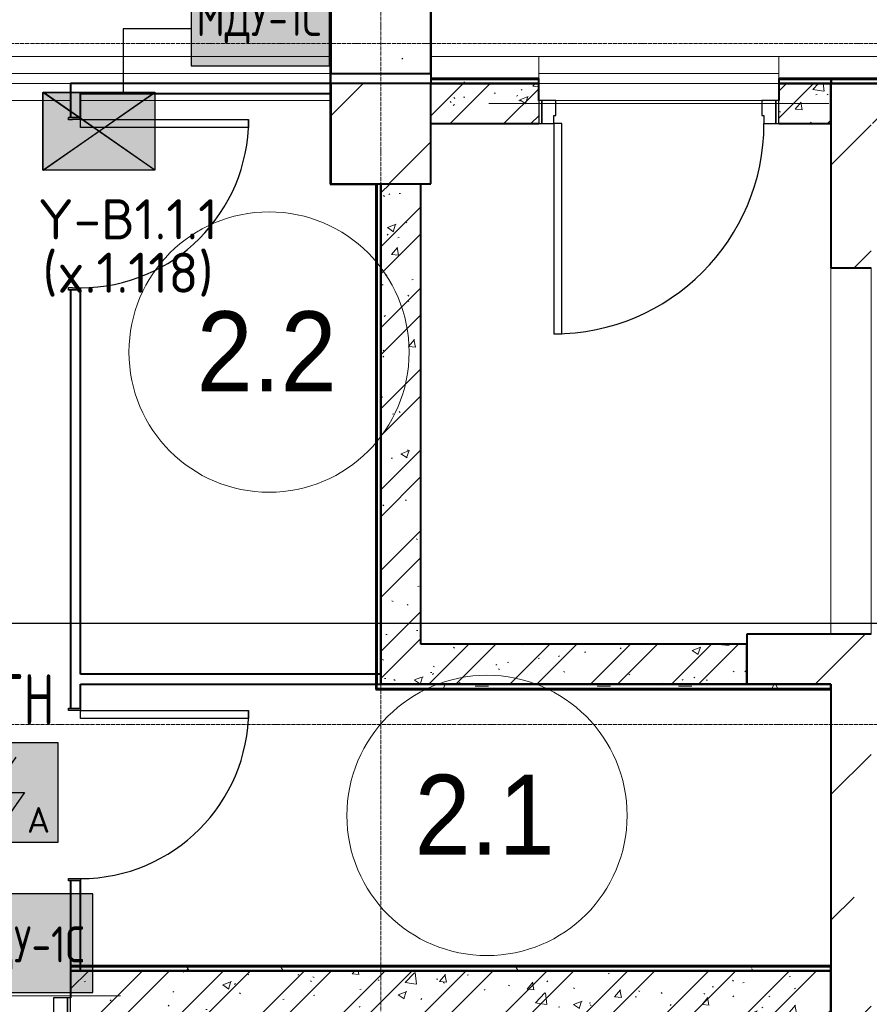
# Model space of a CAD drawing. Header units: millimetres. Extents: x -135639 to 224623, y -383017 to -59102.
# Tile 63 of 256: x 39991 to 44236, y -288914 to -283997. Entities that reach past the tile are written whole.
import ezdxf
from ezdxf.enums import TextEntityAlignment as Align

# ---------------------------------------------------------------- set-up
doc = ezdxf.new("R2010")
doc.units = ezdxf.units.MM
doc.linetypes.add('CONTINOUS', pattern=[0])
doc.linetypes.add('Линия сетки', pattern=[25, 20, -2.5, 0, -2.5])
for name, color, linetype, lineweight in [('A-000-M_MASS', 7, 'Continuous', 18), ('A-010-A_ROOM', 7, 'Continuous', 20), ('A-200-M_WALL', 7, 'Continuous', 18), ('A-200-M_WALL_EXT', 7, 'Continuous', 18), ('A-200-M_WALL_INT', 7, 'Continuous', 18), ('A-200-M_WALL_PAT', 7, 'Continuous', 40), ('A-325-M_DOOR', 7, 'Continuous', 18), ('A-325-M_DOOR__FRAME', 7, 'Continuous', 30), ('A-325-M_DOOR_OPENING', 7, 'Continuous', 18), ('A-325-M_DOOR_PANEL', 7, 'Continuous', 30), ('S-280-M_COLUMN', 7, 'Continuous', 18), ('S-280-M_STRUCT_FRAME', 7, 'Continuous', 18), ('Z-030-M_GRID', 7, 'Continuous', 9), ('Арматура воздуховодов', 7, 'Continuous', 18), ('ОС', 5, 'Continuous', 25), ('ПС', 7, 'Continuous', 40), ('СС-011-ПОЖ-СИГНАЛИЗАЦИЯ', 1, 'Continuous', 30)]:
    doc.layers.add(name, color=color, linetype=linetype, lineweight=lineweight)
doc.layers.add('ССПС', color=5, linetype='Continuous')
doc.styles.add('1111', font='isocpeur.ttf')
doc.styles.add('Arial_2', font='arial.ttf', dxfattribs={"width": 0.9, "height": 400})
doc.styles.add('ISOCPEUR', font='isocpeur.ttf', dxfattribs={"height": 300})
pattern_1 = [(50, (0, 0), (437.2423, -38.2536), [45.72, -502.92]), (355, (0, 0), (-84.5828, 458.5367), [36.576, -402.336]), (100.451, (36.44, -3.2), (352.662, 420.2802), [38.856, -427.416]), (46.184, (0, 121.9), (650.59, -100.9033), [68.58, -754.38]), (96.636, (54.2, 113.5), (569.766, 593.8263), [58.284, -641.125]), (351.184, (0, 121.9), (569.7716, 593.8214), [54.864, -603.504]), (21, (60.96, 91.44), (363.875, -245.4366), [45.72, -502.92]), (326, (60.96, 91.44), (148.3253, 442.0518), [36.576, -402.336]), (71.451, (91.3, 71), (512.201, 196.6115), [38.856, -427.416]), (37.5, (0, 0), (7.41278, 202.9318), [6.706, -390.754, 6.706, -401.726, -403.86]), (37.5, (0, 0), (7.41278, 202.9318), [-805.891, 6.706, -397.154]), (7.5, (0, 0), (160.36715, 240.43305), [6.706, -226.162, 6.706, -381.61, -153.924]), (7.5, (0, 0), (160.36715, 240.43305), [-621.182, 6.706, -147.218]), (327.5, (-135.94, 0), (325.41783, -13.7491), [6.706, -145.694, 6.706, -468.782, -630.936]), (327.5, (-135.94, 0), (325.41783, -13.7491), [-627.888, 6.706, -624.23]), (317.5, (-196.9, 0), (355.51, 61.0244), [6.706, -191.414, 6.706, -309.067, -448.056]), (317.5, (-196.9, 0), (355.51, 61.0244), [-513.893, 6.706, -441.35])]
pattern_2 = [(45, (0, 0), (-202.0558, 202.0558), []), (45, (134.7, 0), (-202.0558, 202.0558), [])]
pattern_3 = [(0, (0, 0), (812.8, 203.2), [67.056, -542.544, 67.056, -542.544, -3251.2]), (0, (0, 0), (812.8, 203.2), [-1219.2, 67.056, -1152.144, 67.056, -542.544, -1422.4]), (0, (0, 0), (812.8, 203.2), [-3048, 67.056, -339.344, 67.056, -948.944]), (120, (304.8, 101.6), (-582.37636, 602.30545), [67.056, -542.544, 67.056, -542.544, -3251.2]), (120, (304.8, 101.6), (-582.37636, 602.30545), [-1219.2, 67.056, -1152.144, 67.056, -542.544, -1422.4]), (120, (304.8, 101.6), (-582.37636, 602.30545), [-3048, 67.056, -339.344, 67.056, -948.944]), (240, (406.4, 508), (-230.42364, -805.50545), [67.056, -542.544, 67.056, -542.544, -3251.2]), (240, (406.4, 508), (-230.42364, -805.50545), [-1219.2, 67.056, -1152.144, 67.056, -542.544, -1422.4]), (240, (406.4, 508), (-230.42364, -805.50545), [-3048, 67.056, -339.344, 67.056, -948.944])]
pattern_4 = [(45, (0, 0), (-628.618, 628.618), []), (45, (628.6, 0), (-628.618, 628.618), [1111.25, -222.25, 6.706, -215.544])]

# ---------------------------------------------------------------- blocks, each defined once
blk = doc.blocks.new('101_Дверь_Однопольная - _ПЧ_Мет_1000х2000_Лифтовой холл_EI60_Л-4431930-B2_-11_400_')
at = {"layer": 'A-325-M_DOOR', "color": 253, "lineweight": 30, "true_color": 0xaaaaaa}
for p, q in [((-585, 100), (-600, 100)), ((-600, 100), (-600, -15)), ((-585, -15), (-585, 100)), ((600, 100), (585, 100)), ((585, 100), (585, -15)), ((600, -15), (600, 100)), ((-600, -15), (-585, -15)), ((585, -15), (600, -15))]:
    blk.add_line(p, q, dxfattribs=at)
at = {"layer": 'A-325-M_DOOR__FRAME', "color": 253, "true_color": 0xaaaaaa}
for p, q in [((-525, 100), (-585, 100)), ((-585, 100), (-585, -15)), ((-525, 60), (-525, 100)), ((585, 100), (525, 100)), ((525, 100), (525, 60)), ((585, -15), (585, 100)), ((-515, 60), (-525, 60)), ((-515, -15), (-515, 60)), ((525, 60), (515, 60)), ((515, 60), (515, -15)), ((-585, -15), (-515, -15)), ((515, -15), (585, -15))]:
    blk.add_line(p, q, dxfattribs=at)
at = {"layer": 'A-325-M_DOOR_PANEL', "color": 253, "true_color": 0xaaaaaa}
for p, q in [((525, 1150), (485, 1150)), ((485, 1150), (485, 100)), ((525, 100), (525, 1150)), ((485, 100), (525, 100))]:
    blk.add_line(p, q, dxfattribs=at)
blk.add_arc((525, 100), 1050, 90, 180, dxfattribs=at)
blk = doc.blocks.new('101_Дверь_Однопольная - _ПЧ_800х2000_ПХА_Пр-4228279-B2_-11_400_')
at = {"layer": 'A-325-M_DOOR', "color": 253, "lineweight": 30, "true_color": 0xaaaaaa}
for p, q in [((-431, 25), (-430, 25)), ((-431, -35), (-431, 25)), ((-430, 25), (-430, -35)), ((430, -35), (430, 25)), ((430, 25), (431, 25)), ((431, 25), (431, -35)), ((-430, -35), (-431, -35)), ((431, -35), (430, -35))]:
    blk.add_line(p, q, dxfattribs=at)
at = {"layer": 'A-325-M_DOOR__FRAME', "color": 253, "true_color": 0xaaaaaa}
for p, q in [((-430, 25), (-420, 25)), ((-430, -35), (-430, 25)), ((-420, 25), (-420, -15)), ((420, 25), (430, 25)), ((420, -15), (420, 25)), ((430, 25), (430, -35)), ((-419, -35), (-430, -35)), ((-420, -15), (-419, -15)), ((-419, -15), (-419, -35)), ((419, -15), (420, -15)), ((419, -35), (419, -15)), ((430, -35), (419, -35))]:
    blk.add_line(p, q, dxfattribs=at)
at = {"layer": 'A-325-M_DOOR_PANEL', "color": 253, "true_color": 0xaaaaaa}
for p, q in [((-420, 865), (-380, 865)), ((-420, 25), (-420, 865)), ((-380, 865), (-380, 25)), ((-380, 25), (-420, 25))]:
    blk.add_line(p, q, dxfattribs=at)
blk.add_arc((-420, 25), 840, 0, 90, dxfattribs=at)
blk = doc.blocks.new('101_Дверь_Однопольная - _ПЧ_Мет_1000х2000_Блок кладовых_EI60_Л-4470887-B2_-11_400_')
at = {"layer": 'A-325-M_DOOR', "color": 253, "lineweight": 30, "true_color": 0xaaaaaa}
for p, q in [((-585, 125), (-600, 125)), ((-600, 125), (-600, 10)), ((-585, 10), (-585, 125)), ((600, 125), (585, 125)), ((585, 125), (585, 10)), ((600, 10), (600, 125)), ((-600, 10), (-585, 10)), ((585, 10), (600, 10))]:
    blk.add_line(p, q, dxfattribs=at)
at = {"layer": 'A-325-M_DOOR__FRAME', "color": 253, "true_color": 0xaaaaaa}
for p, q in [((-525, 125), (-585, 125)), ((-585, 125), (-585, 10)), ((-525, 85), (-525, 125)), ((585, 125), (525, 125)), ((525, 125), (525, 85)), ((585, 10), (585, 125)), ((-515, 85), (-525, 85)), ((-515, 10), (-515, 85)), ((525, 85), (515, 85)), ((515, 85), (515, 10)), ((-585, 10), (-515, 10)), ((515, 10), (585, 10))]:
    blk.add_line(p, q, dxfattribs=at)
at = {"layer": 'A-325-M_DOOR_PANEL', "color": 253, "true_color": 0xaaaaaa}
for p, q in [((525, 1175), (485, 1175)), ((485, 1175), (485, 125)), ((525, 125), (525, 1175)), ((485, 125), (525, 125))]:
    blk.add_line(p, q, dxfattribs=at)
blk.add_arc((525, 125), 1050, 90, 180, dxfattribs=at)
blk = doc.blocks.new('ПР - _ПЧ_1200_200_Оп250-250_Шаг300_Арм16_Арм10-V55-B2_-11_400_')
at = {"layer": 'S-280-M_STRUCT_FRAME', "color": 21, "true_color": 0xffaaaa}
for p, q in [((-850, 0), (850, 0)), ((-850, 0), (-600, 0)), ((-515, 0), (515, 0)), ((-515, 0), (515, 0)), ((600, 0), (850, 0))]:
    blk.add_line(p, q, dxfattribs=at)
blk = doc.blocks.new('ПР - _ПЧ_1200_250_Оп250-250_Шаг300_Арм16_Арм10-4470910-B2_-11_400_')
at = {"layer": 'S-280-M_STRUCT_FRAME', "color": 21, "true_color": 0xffaaaa}
for p, q in [((-850, 0), (850, 0)), ((-850, 0), (850, 0)), ((-600, 0), (600, 0))]:
    blk.add_line(p, q, dxfattribs=at)
blk = doc.blocks.new('CP_ДШ_Hanytex_TopJoint 24C - CP_ДШ_Hanytex_TopJoint 24C-3950247-B2_-11_400_')
at = {"layer": 'A-000-M_MASS', "color": 253, "true_color": 0xaaaaaa}
for p, q in [((0, 0), (0, 110)), ((2850, 110), (0, 110)), ((2850, 25), (0, 25)), ((0, 25), (0, 0)), ((2850, -25), (2850, 25)), ((2850, 25), (2850, -25)), ((25, -25), (1550, -25)), ((1550, -110), (24.8, -110)), ((2850, -110), (1600, -110))]:
    blk.add_line(p, q, dxfattribs=at)
blk = doc.blocks.new('CP_ДШ_Hanytex_TopJoint 24C - CP_ДШ_Hanytex_TopJoint 24C-V83-B2_-11_400_')
at = {"layer": 'A-000-M_MASS', "color": 253, "true_color": 0xaaaaaa}
for p, q in [((0, 0), (0, 110)), ((1200, 110), (0, 110)), ((1200, 110), (1200, 0)), ((1200, 25), (0, 25)), ((0, 25), (0, 0)), ((1200, 0), (1200, 25)), ((0, -25), (1200, -25)), ((1115, -110), (85, -110))]:
    blk.add_line(p, q, dxfattribs=at)
blk = doc.blocks.new('CP_ДШ_Hanytex_TopJoint 24C_Половина - CP_ДШ_Hanytex_TopJoint 24C_Половина-3658075-B2_-11_400_')
at = {"layer": 'A-000-M_MASS', "color": 253, "true_color": 0xaaaaaa}
for p, q in [((540, 110), (0, 110)), ((540, 110), (540, 0)), ((0, 0), (0, 25))]:
    blk.add_line(p, q, dxfattribs=at)
blk = doc.blocks.new('CP_ДШ_Hanytex_TopJoint 24C_Половина - CP_ДШ_Hanytex_TopJoint 24C_Половина-3658130-B2_-11_400_')
at = {"layer": 'A-000-M_MASS', "color": 253, "true_color": 0xaaaaaa}
for p, q in [((0, 0), (0, 110)), ((995, 110), (0, 110)), ((995, 110), (995, 0))]:
    blk.add_line(p, q, dxfattribs=at)
blk = doc.blocks.new('135_SLK_GD_AR_rvt-1-B2_-11_400_')
at = {"layer": 'A-200-M_WALL_PAT', "lineweight": 9, "true_color": 0xaaaaaa}
h = blk.add_hatch(dxfattribs=at)
h.set_pattern_fill('FP_4', color=253, style=0, pattern_type=2)
h.set_pattern_definition(pattern_3)
h.paths.add_polyline_path([(57350, 77400), (57350, 77420), (52340, 77420), (52340, 77400), (54900, 77400)])
h.paths.add_polyline_path([(51140, 77400), (51140, 77420), (50600, 77420), (50600, 77400), (50636.5, 77400)])
h = blk.add_hatch(dxfattribs=at)
h.set_pattern_fill('FP_1', color=253, style=0, pattern_type=2)
h.set_pattern_definition(pattern_1)
h.paths.add_polyline_path([(52600, 77200), (52600, 77400), (52340, 77400), (52340, 77200)])
h.paths.add_polyline_path([(50636.5, 77200), (51140, 77200), (51140, 77400), (50600, 77400), (50600, 77200)])
h = blk.add_hatch(dxfattribs=at)
h.set_pattern_fill('FP_2', color=253, style=0, pattern_type=2)
h.set_pattern_definition(pattern_2)
h.paths.add_polyline_path([(52600, 77200), (52600, 77400), (52340, 77400), (52340, 77200)])
h.paths.add_polyline_path([(50636.5, 77200), (51140, 77200), (51140, 77400), (50600, 77400), (50600, 77200)])
h = blk.add_hatch(dxfattribs=at)
h.set_pattern_fill('FP_4', color=253, style=0, pattern_type=2)
h.set_pattern_definition(pattern_3)
h.paths.add_polyline_path([(50350, 74400), (50350, 76900), (50330, 76900), (50330, 74400)])
h = blk.add_hatch(dxfattribs=at)
h.set_pattern_fill('FP_1', color=253, style=0, pattern_type=2)
h.set_pattern_definition(pattern_1)
h.paths.add_polyline_path([(50550, 74400), (50550, 76900), (50350, 76900), (50350, 74400)])
h = blk.add_hatch(dxfattribs=at)
h.set_pattern_fill('FP_2', color=253, style=0, pattern_type=2)
h.set_pattern_definition(pattern_2)
h.paths.add_polyline_path([(50550, 74400), (50550, 76900), (50350, 76900), (50350, 74400)])
h = blk.add_hatch(dxfattribs=at)
h.set_pattern_fill('FP_1', color=253, style=0, pattern_type=2)
h.set_pattern_definition(pattern_1)
h.paths.add_polyline_path([(52180, 74400), (52180, 74600), (50550, 74600), (50550, 74400), (52023.1, 74400)])
h = blk.add_hatch(dxfattribs=at)
h.set_pattern_fill('FP_2', color=253, style=0, pattern_type=2)
h.set_pattern_definition(pattern_2)
h.paths.add_polyline_path([(52180, 74400), (52180, 74600), (50550, 74600), (50550, 74400), (52023.1, 74400)])
h = blk.add_hatch(dxfattribs=at)
h.set_pattern_fill('FP_4', color=253, style=0, pattern_type=2)
h.set_pattern_definition(pattern_3)
h.paths.add_polyline_path([(52600, 74380), (52600, 74400), (50330, 74400), (50330, 74380), (52023.1, 74380)])
h = blk.add_hatch(dxfattribs=at)
h.set_pattern_fill('FP_1', color=253, style=0, pattern_type=2)
h.set_pattern_definition(pattern_1)
h.paths.add_polyline_path([(52598, 72720), (52600, 72720), (52600, 72970), (48800, 72970), (48800, 72720), (52023.1, 72720)])
h.paths.add_polyline_path([(46476.9, 72720), (47600, 72720), (47600, 72970), (44720, 72970), (44720, 72720), (45100, 72720)])
h = blk.add_hatch(dxfattribs=at)
h.set_pattern_fill('FP_2', color=253, style=0, pattern_type=2)
h.set_pattern_definition(pattern_2)
h.paths.add_polyline_path([(52598, 72720), (52600, 72720), (52600, 72970), (48800, 72970), (48800, 72720), (52023.1, 72720)])
h.paths.add_polyline_path([(46476.9, 72720), (47600, 72720), (47600, 72970), (44720, 72970), (44720, 72720), (45100, 72720)])
h = blk.add_hatch(dxfattribs=at)
h.set_pattern_fill('FP_4', color=253, style=0, pattern_type=2)
h.set_pattern_definition(pattern_3)
h.paths.add_polyline_path([(48800, 72970), (52600, 72970), (52600, 72990), (48800, 72990)])
h.paths.add_polyline_path([(47275, 72970), (47600, 72970), (47600, 72990), (47270, 72990), (47270, 72970)])
at = {"layer": 'A-200-M_WALL', "color": 253, "lineweight": 40, "true_color": 0xaaaaaa}
for p, q in [((51140, 77420), (50600, 77420)), ((51140, 77400), (50600, 77400)), ((50600, 77400), (51140, 77400)), ((57350, 77420), (52340, 77420)), ((52600, 77400), (52340, 77400)), ((52340, 77400), (52600, 77400)), ((50330, 76900), (50330, 74400)), ((50350, 74450), (50350, 74400)), ((50350, 74400), (50350, 74450)), ((50330, 74380), (50330, 74400)), ((50330, 74380), (52600, 74380)), ((52600, 72990), (48800, 72990)), ((52600, 72970), (48800, 72970)), ((48800, 72970), (52600, 72970))]:
    blk.add_line(p, q, dxfattribs=at)
at = {"layer": 'A-200-M_WALL_INT', "color": 253, "lineweight": 40, "true_color": 0xaaaaaa}
for p, q in [((50098, 78252), (50098, 76898)), ((50602, 77425), (50602, 78250)), ((50100, 77400), (50100, 77450)), ((50600, 77450), (50600, 77425)), ((50100, 77400), (48800, 77400)), ((48800, 77400), (48800, 77350)), ((51140, 77425), (50600, 77425)), ((50600, 77425), (50600, 77400)), ((50600, 77425), (50602, 77425)), ((51140, 77400), (51140, 77425)), ((51140, 77315), (51140, 77400)), ((57350, 77425), (52340, 77425)), ((52340, 77425), (52340, 77400)), ((52340, 77400), (52340, 77315)), ((52600, 77425), (52600, 77401)), ((52602, 77425), (52600, 77425)), ((52600, 77401), (52602, 77401)), ((52600, 77200), (52600, 77400)), ((52600, 77400), (53400, 77400)), ((52602, 77401), (52602, 77425)), ((48800, 77350), (48800, 77231)), ((48850, 77350), (50100, 77350)), ((48850, 77231), (48850, 77350)), ((50600, 77200), (51140, 77200)), ((52340, 77200), (52600, 77200)), ((50325, 76900), (50325, 74400)), ((50325, 76898), (50325, 76900)), ((50350, 76900), (50350, 74450)), ((50350, 74400), (50350, 76900)), ((50550, 74600), (50550, 76900)), ((50098, 76898), (50100, 76898)), ((50100, 76898), (50325, 76898)), ((48800, 76369), (48800, 74281)), ((48850, 74450), (48850, 76369)), ((52180, 74600), (50550, 74600)), ((52180, 74400), (52180, 74600)), ((50350, 74450), (48850, 74450)), ((48850, 74400), (50350, 74400)), ((48850, 74281), (48850, 74400)), ((50325, 74400), (50325, 74380)), ((50350, 74400), (50550, 74400)), ((52600, 74400), (50350, 74400)), ((50550, 74400), (52180, 74400)), ((52600, 74375), (52600, 74400)), ((50325, 74380), (50325, 74375)), ((50325, 74375), (52600, 74375)), ((48800, 73419), (48800, 72970)), ((48850, 72970), (48850, 73419)), ((52600, 72995), (48800, 72995)), ((48800, 72995), (48800, 72970)), ((48800, 72970), (48800, 72835)), ((48800, 72970), (48850, 72970)), ((52600, 72970), (52600, 72995)), ((52600, 72720), (52600, 72970))]:
    blk.add_line(p, q, dxfattribs=at)
at = {"layer": 'A-000-M_MASS', "color": 253, "lineweight": 18, "true_color": 0xaaaaaa}
for name, p in [('CP_ДШ_Hanytex_TopJoint 24C - CP_ДШ_Hanytex_TopJoint 24C-3950247-B2_-11_400_', (47250, 77425)), ('CP_ДШ_Hanytex_TopJoint 24C_Половина - CP_ДШ_Hanytex_TopJoint 24C_Половина-3658075-B2_-11_400_', (50600, 77425)), ('CP_ДШ_Hanytex_TopJoint 24C - CP_ДШ_Hanytex_TopJoint 24C-V83-B2_-11_400_', (51140, 77425)), ('CP_ДШ_Hanytex_TopJoint 24C_Половина - CP_ДШ_Hanytex_TopJoint 24C_Половина-3658130-B2_-11_400_', (52340, 77425))]:
    blk.add_blockref(name, p, dxfattribs=at)
at = {"layer": 'A-325-M_DOOR', "color": 253, "lineweight": 18, "true_color": 0xaaaaaa}
for name, p, rotation in [('101_Дверь_Однопольная - _ПЧ_Мет_1000х2000_Лифтовой холл_EI60_Л-4431930-B2_-11_400_', (51740, 77300), 180), ('101_Дверь_Однопольная - _ПЧ_800х2000_ПХА_Пр-4228279-B2_-11_400_', (48825, 76800), 269.9999999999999), ('101_Дверь_Однопольная - _ПЧ_800х2000_ПХА_Пр-4228279-B2_-11_400_', (48825, 73850), 269.9999999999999), ('101_Дверь_Однопольная - _ПЧ_Мет_1000х2000_Блок кладовых_EI60_Л-4470887-B2_-11_400_', (48200, 72845), 180)]:
    blk.add_blockref(name, p, dxfattribs=dict(at, rotation=rotation))
at = {"layer": 'S-280-M_STRUCT_FRAME', "color": 253, "lineweight": 18, "true_color": 0xaaaaaa, "rotation": 180}
for name, p in [('ПР - _ПЧ_1200_200_Оп250-250_Шаг300_Арм16_Арм10-V55-B2_-11_400_', (51740, 77300)), ('ПР - _ПЧ_1200_250_Оп250-250_Шаг300_Арм16_Арм10-4470910-B2_-11_400_', (48200, 72845))]:
    blk.add_blockref(name, p, dxfattribs=at)
blk = doc.blocks.new('Бетон-Прямоугольная-Колонна - CLM_Подземные этажи_В40-500х800-V182-B2_-11_400_')
at = {"layer": 'S-280-M_COLUMN', "lineweight": 9, "true_color": 0xaaaaaa}
h = blk.add_hatch(dxfattribs=at)
h.set_pattern_fill('FP_61', color=253, style=0, pattern_type=2)
h.set_pattern_definition([(225, (50350, 77850), (628.618, -628.618), []), (225, (49721.4, 77850), (628.618, -628.618), [1111.25, -222.25, 6.706, -215.544])])
h.paths.add_polyline_path([(250, 400), (-250, 400), (-250, -400), (250, -400), (250, 325.2)])
at = {"layer": 'S-280-M_COLUMN', "color": 253, "lineweight": 40, "true_color": 0xaaaaaa}
for p, q in [((250, 400), (-250, 400)), ((-250, 400), (-250, -400)), ((250, -400), (250, 400)), ((-250, -400), (250, -400))]:
    blk.add_line(p, q, dxfattribs=at)
blk = doc.blocks.new('135_SLK_GD_KR_rvt-1-B2_-11_400_')
at = {"layer": 'S-280-M_COLUMN', "color": 253, "lineweight": 18, "true_color": 0xaaaaaa, "rotation": 180}
blk.add_blockref('Бетон-Прямоугольная-Колонна - CLM_Подземные этажи_В40-500х800-V182-B2_-11_400_', (50350, 77850), dxfattribs=at)
blk = doc.blocks.new('Бетон-Прямоугольная-Колонна - CLM_Подземные этажи_В50-500х500-V264-B2_-11_400_')
at = {"layer": 'S-280-M_COLUMN', "lineweight": 9, "true_color": 0xaaaaaa}
h = blk.add_hatch(dxfattribs=at)
h.set_pattern_fill('FP_141', color=253, style=0, pattern_type=2)
h.set_pattern_definition([(45, (-50350, -77150), (-628.618, 628.618), []), (45, (-49721.4, -77150), (-628.618, 628.618), [1111.25, -222.25, 6.706, -215.544])])
h.paths.add_polyline_path([(250, -250), (250, 250), (-250, 250), (-250, -250)])
at = {"layer": 'S-280-M_COLUMN', "color": 253, "lineweight": 40, "true_color": 0xaaaaaa}
for p, q in [((250, 250), (-250, 250)), ((-250, 250), (-250, -250)), ((250, -250), (250, 250)), ((-250, -250), (250, -250))]:
    blk.add_line(p, q, dxfattribs=at)
blk = doc.blocks.new('231_ADSK_Дверь_Проем - ADSK_Дверь_Проем-2197515-B2_-11_400_')
at = {"layer": 'A-325-M_DOOR_OPENING', "color": 253, "true_color": 0xaaaaaa}
for p, q in [((-915, 100), (915, 100)), ((-915, -100), (915, -100))]:
    blk.add_line(p, q, dxfattribs=at)
blk = doc.blocks.new('135_SLK_K1-2-3_KR_rvt-1-B2_-11_400_')
at = {"layer": 'A-200-M_WALL_PAT', "lineweight": 9, "true_color": 0xaaaaaa}
h = blk.add_hatch(dxfattribs=at)
h.set_pattern_fill('FP_5', color=253, style=0, pattern_type=2)
h.set_pattern_definition(pattern_4)
h.paths.add_polyline_path([(57150, 77200), (57350, 77200), (57350, 77400), (54900, 77400), (54900, 77200)])
h.paths.add_polyline_path([(52600, 77200), (53400, 77200), (53400, 77400), (52600, 77400)])
h = blk.add_hatch(dxfattribs=at)
h.set_pattern_fill('FP_5', color=253, style=0, pattern_type=2)
h.set_pattern_definition(pattern_4)
h.paths.add_polyline_path([(52600, 67600), (52800, 67600), (52800, 74650), (52600, 74650), (52600, 70400)])
h.paths.add_polyline_path([(52716.3, 76480), (52800, 76480), (52800, 77200), (52600, 77200), (52600, 76480)])
h = blk.add_hatch(dxfattribs=at)
h.set_pattern_fill('FP_5', color=253, style=0, pattern_type=2)
h.set_pattern_definition(pattern_4)
h.paths.add_polyline_path([(52600, 74400), (52600, 74650), (52180, 74650), (52180, 74400)])
at = {"layer": 'A-200-M_WALL_EXT', "color": 253, "lineweight": 40, "true_color": 0xaaaaaa}
for p, q in [((53400, 77400), (52600, 77400)), ((52600, 77400), (52600, 77200)), ((52600, 77200), (52600, 76480)), ((52600, 76480), (52800, 76480)), ((52600, 74650), (52180, 74650)), ((52180, 74650), (52180, 74400)), ((52800, 74650), (52600, 74650)), ((52180, 74400), (52600, 74400)), ((52600, 74400), (52600, 70700))]:
    blk.add_line(p, q, dxfattribs=at)
at = {"layer": 'A-325-M_DOOR', "color": 253, "lineweight": 18, "true_color": 0xaaaaaa, "rotation": 270}
blk.add_blockref('231_ADSK_Дверь_Проем - ADSK_Дверь_Проем-2197515-B2_-11_400_', (52700, 75565), dxfattribs=at)
at = {"layer": 'S-280-M_COLUMN', "color": 253, "lineweight": 18, "true_color": 0xaaaaaa}
blk.add_blockref('Бетон-Прямоугольная-Колонна - CLM_Подземные этажи_В50-500х500-V264-B2_-11_400_', (50350, 77150), dxfattribs=at)
blk = doc.blocks.new('050_Марка_Помещение - Номер-620969-B2_-11_400_')
at = {"layer": 'A-010-A_ROOM', "color": 253, "true_color": 0xaaaaaa}
blk.add_circle((0, 0), 3.5, dxfattribs=at)
blk = doc.blocks.new('-2 этаж')
at = {"layer": 'Z-030-M_GRID', "color": 253, "linetype": 'Линия сетки', "true_color": 0xaaaaaa}
for p, q in [((309442.3, -369625.3), (309442.3, -260674.3)), ((415039.2, -272327.3), (255409.4, -272327.3)), ((415039.4, -275727.3), (255409.6, -275727.3))]:
    blk.add_line(p, q, dxfattribs=at)
at = {"lineweight": 5}
for name in ['135_SLK_GD_KR_rvt-1-B2_-11_400_', '135_SLK_GD_AR_rvt-1-B2_-11_400_', '135_SLK_K1-2-3_KR_rvt-1-B2_-11_400_']:
    blk.add_blockref(name, (259092.3, -349927.3), dxfattribs=at)
at = {"layer": 'A-010-A_ROOM', "color": 253, "true_color": 0xaaaaaa, "xscale": 199.9999999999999, "yscale": 199.9999999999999, "zscale": 199.9999999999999}
for p in [(308884.4, -273868.2), (309973.4, -276182)]:
    blk.add_blockref('050_Марка_Помещение - Номер-620969-B2_-11_400_', p, dxfattribs=at)
at = {"layer": 'A-010-A_ROOM', "color": 253, "lineweight": 9, "true_color": 0xaaaaaa, "char_height": 400, "width": 865.822, "attachment_point": 1, "style": 'Arial_2'}
for s, insert in [('2.2', (308523, -273664.7)), ('2.1', (309612, -275978.6))]:
    blk.add_mtext(s, dxfattribs=dict(at, insert=insert))
blk = doc.blocks.new('*U4706')
at = {"lineweight": 35, "true_color": 0xffffff}
h = blk.add_hatch(color=7, dxfattribs=at)
h.dxf.hatch_style = 1
h.paths.add_polyline_path([(0, 499.6), (0, 0), (499.6, 0), (499.6, 499.6)])
at = {"color": 1, "linetype": 'ByBlock', "lineweight": -2}
for p, q in [((289.5, 426.3), (166.9, 249.8)), ((166.9, 249.8), (332.7, 249.8)), ((332.7, 249.8), (219.3, 86.3))]:
    blk.add_line(p, q, dxfattribs=at)
at = {"color": 1, "linetype": 'ByBlock', "lineweight": -2, "ltscale": 0.1}
blk.add_lwpolyline([(0, 499.6), (499.6, 499.6), (499.6, 0), (0, 0)], close=True, dxfattribs=at)
at = {"color": 1, "linetype": 'ByBlock', "lineweight": -2, "ltscale": 1000, "style": '1111'}
blk.add_text('A', height=128.1, dxfattribs=at).set_placement((403.4, 49.2), align=Align.CENTER)
at = {"color": 0, "linetype": 'ByBlock', "lineweight": -2, "style": '1111'}
blk.add_attdef('INDEX', (-63.3, -234.7), '', height=125, dxfattribs=at)
at = {"color": 0, "linetype": 'ByBlock', "lineweight": -2, "style": '1111', "flags": 1}
for tag, p in [('NAME_DEVICE', (-64.1, -421.2)), ('NUM_POM', (-81.6, -847))]:
    blk.add_attdef(tag, p, '', height=125, dxfattribs=at)
at = {"color": 0, "linetype": 'ByBlock', "lineweight": -2, "style": '1111', "width": 0.7}
blk.add_attdef('NUM_DEVICE', (-64.1, -629.5), '', height=125, dxfattribs=at)
blk = doc.blocks.new('*U4714')
at = {"linetype": 'ByBlock', "lineweight": -2, "ltscale": 100}
h = blk.add_hatch(color=0, dxfattribs=at)
h.dxf.hatch_style = 1
h.paths.add_polyline_path([(0, 0), (139.7, 97.2), (0, 194.4)])
h.paths.add_polyline_path([(139.7, 97.2), (279.5, 0), (279.5, 194.4)])
at = {"linetype": 'CONTINOUS', "lineweight": 30, "ltscale": 100, "true_color": 0xffffff}
h = blk.add_hatch(color=7, dxfattribs=at)
h.dxf.hatch_style = 1
h.paths.add_polyline_path([(0, 194.4), (139.7, 97.2), (279.5, 194.4)])
h.paths.add_polyline_path([(0, 0), (279.5, 0), (139.7, 97.2)])
at = {"color": 0, "linetype": 'ByBlock', "lineweight": -2, "ltscale": 100}
for p, q in [((0, 194.4), (279.5, 0)), ((279.5, 194.4), (0, 0))]:
    blk.add_line(p, q, dxfattribs=at)
blk.add_lwpolyline([(279.5, 0), (0, 0), (0, 194.4), (279.5, 194.4)], close=True, dxfattribs=at)
blk = doc.blocks.new('ger')
at = {"lineweight": 40, "ltscale": 2, "true_color": 0xffffff}
h = blk.add_hatch(color=7, dxfattribs=at)
h.dxf.hatch_style = 1
h.paths.add_polyline_path([(491036.1, -67335.5), (491036.1, -66842.7), (490344.7, -66842.7), (490344.7, -67335.5)])
at = {"layer": 'ОС', "color": 1, "lineweight": 30}
blk.add_lwpolyline([(491036.1, -66842.7), (490344.7, -66842.7), (490344.7, -67335.5), (491036.1, -67335.5)], close=True, dxfattribs=at)
at = {"layer": 'ССПС', "color": 1, "lineweight": -2, "ltscale": 1000, "style": '1111', "width": 0.8}
blk.add_text('МДУ-1С', height=180, dxfattribs=at).set_placement((490370.6, -67185.8))

msp = doc.modelspace()

# ---------------------------------------------------------------- linework, layer by layer
at = {"layer": 'СС-011-ПОЖ-СИГНАЛИЗАЦИЯ', "color": 30, "lineweight": 30, "true_color": 0xf26722}
msp.add_lwpolyline([(40847.6, -284043.1), (40507.7, -284043.1), (40507.7, -284358.9)], dxfattribs=at)
at = {"layer": 'СС-011-ПОЖ-СИГНАЛИЗАЦИЯ', "lineweight": 30}
msp.add_lwpolyline([(39207.8, -287011.2), (45091.5, -287011.2), (45091.5, -287631.4), (45692, -287631.4), (45692, -290576.8)], dxfattribs=at)

# ---------------------------------------------------------------- block references
at = {"color": 0}
msp.add_blockref('-2 этаж', (-267647.8, -11788.6), dxfattribs=at)
at = {"layer": 'Арматура воздуховодов', "lineweight": 30}
msp.add_blockref('ger', (-450680.4, -221518.8), dxfattribs=at)
at = {"layer": 'ПС', "color": 30, "linetype": 'Continuous', "lineweight": 30, "ltscale": 100, "xscale": 2, "yscale": 2, "zscale": 2, "rotation": 180}
for p in [(40665.6, -284360.3), (40666.6, -284358.9)]:
    msp.add_blockref('*U4714', p, dxfattribs=at)
at = {"layer": 'ПС', "color": 7, "linetype": 'CONTINOUS', "lineweight": 30, "ltscale": 100}
ref = msp.add_blockref('*U4706', (39681.2, -288106.3), dxfattribs=dict(at, xscale=1.000736, yscale=1.000736, zscale=1.000736))
ref.add_attrib('NUM_DEVICE', 'BTH', dxfattribs={"layer": '0', "color": 0, "linetype": 'ByBlock', "lineweight": -2, "ltscale": 100, "height": 250.18, "style": '1111', "width": 0.7}).set_placement((39943, -287515.8), align=Align.CENTER)
at = {"layer": 'СС-011-ПОЖ-СИГНАЛИЗАЦИЯ', "lineweight": 30}
msp.add_blockref('ger', (-449497.1, -216892.4), dxfattribs=at)

# ---------------------------------------------------------------- texts
at = {"color": 7, "linetype": 'Continuous', "insert": (40124.8, -284893.7), "char_height": 200, "attachment_point": 1, "line_spacing_factor": 1.1, "style": 'ISOCPEUR'}
msp.add_mtext_dynamic_manual_height_columns('\\pxsm0.8,qc;{\\C256;Y-В1.1.1\\P(x.1.118)}', width=813.716, gutter_width=2478.4, heights=[735.9], dxfattribs=at)

doc.saveas('drawing.dxf')
